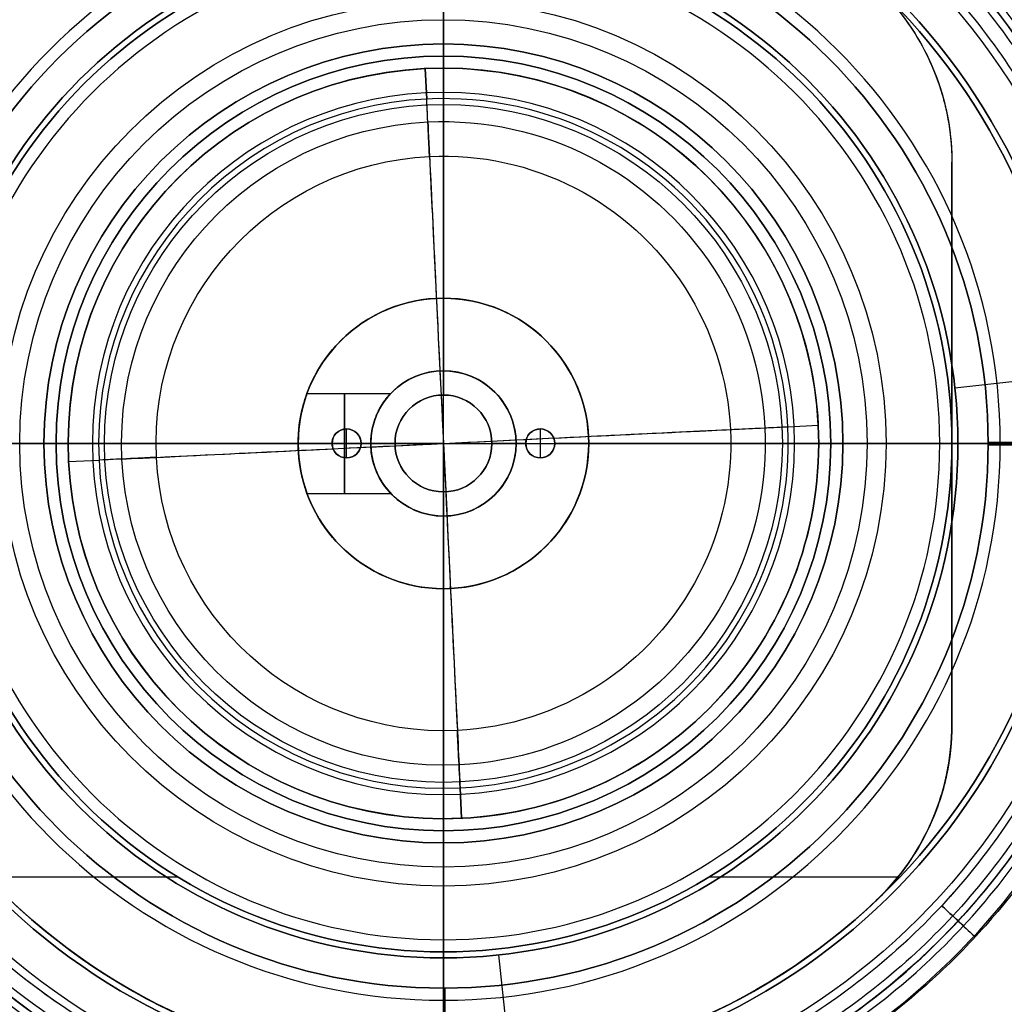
# Model space of a CAD drawing. Header units: millimetres. Extents: x -70 to 70, y -70 to 70.
# Tile 4 of 7: x -18 to 23, y -23 to 18. Entities that reach past the tile are written whole.
import ezdxf

# ---------------------------------------------------------------- set-up
doc = ezdxf.new("R2010")
doc.units = ezdxf.units.MM
doc.layers.add('KyoMini', color=7, linetype='Continuous')
doc.layers.add('Predefinito', color=7, linetype='Continuous')

msp = doc.modelspace()

# ---------------------------------------------------------------- linework, layer by layer
at = {"layer": 'KyoMini', "color": 7, "true_color": 0xecf1ef}
for p, q in [((22.5, 0.053, -16.669), (28.073, 0.053, -16.669)), ((22.5, 0, -16.669), (22.5, 0, -14.669)), ((22.5, -0.053, -14.669), (28.073, -0.053, -14.669)), ((0, -22.5, -16.669), (0, -22.5, -14.669)), ((0.052, -22.5, -14.669), (0.052, -28.073, -14.669)), ((0.052, -28.074, -16.669), (0.052, -22.5, -16.669))]:
    msp.add_line(p, q, dxfattribs=at)
msp.add_circle((0, 0, -15.669), 22.5, dxfattribs=at)
at = {"layer": 'KyoMini', "color": 7, "true_color": 0xecf1ef, "extrusion": (0, 0, -1)}
for centre, radius, start, end in [((0, 0, 56.837), 70, 0, 90), ((0, 0, 56.837), 70, 90, 270), ((0, 0, 56.837), 68, 0, 90), ((0, 0, 56.837), 68, 90, 270), ((0, 0, 14.669), 22.5, 0, 180), ((0, 0, 14.669), 22.5, 180, 270), ((0, 0, 56.837), 68, 270, 0), ((0, 0, 14.669), 22.5, 270, 0)]:
    msp.add_arc(centre, radius, start, end, dxfattribs=at)
at = {"layer": 'KyoMini', "color": 7, "true_color": 0xecf1ef, "extrusion": (1, 0, 0)}
for radius, start, end in [(70, 270, 0), (68, 270, 0), (70, 180, 270)]:
    msp.add_arc((0, -56.837), radius, start, end, dxfattribs=at)
at = {"layer": 'KyoMini', "color": 7, "true_color": 0xecf1ef}
for centre, radius, start, end in [((0, 0, -16.669), 22.5, 0, 180), ((0, 0, -56.837), 70, 180, 270), ((0, 0, -16.669), 22.5, 180, 270), ((0, 0, -16.669), 22.5, 270, 0)]:
    msp.add_arc(centre, radius, start, end, dxfattribs=at)
at = {"layer": 'KyoMini', "color": 7, "true_color": 0xecf1ef, "extrusion": (0, 1, 0)}
for radius in [70, 68]:
    msp.add_arc((0, -56.837), radius, 270, 0, dxfattribs=at)
at = {"layer": 'KyoMini', "color": 7, "true_color": 0xecf1ef, "extrusion": (0, -1, 0)}
for radius in [68, 70]:
    msp.add_arc((0, -56.837), radius, 270, 0, dxfattribs=at)
at = {"layer": 'KyoMini', "color": 7, "true_color": 0xecf1ef, "extrusion": (-1, 0, 0)}
msp.add_arc((0, -56.837), 68, 270, 0, dxfattribs=at)
at = {"layer": 'KyoMini', "color": 7, "true_color": 0xecf1ef}
for points, knots in [([(-67.99, 0, -55.221), (-67.99, -67.99, -55.221), (0, -67.99, -55.221), (67.99, -67.99, -55.221), (67.99, 0, -55.221), (67.99, 67.99, -55.221), (0, 67.99, -55.221), (-67.99, 67.99, -55.221), (-67.99, 0, -55.221)], [0, 0, 0, 136, 136, 272, 272, 408, 408, 544, 544, 544]), ([(-67.926, 0, -53.479), (-67.926, -67.926, -53.479), (0, -67.926, -53.479), (67.926, -67.926, -53.479), (67.926, 0, -53.479), (67.926, 67.926, -53.479), (0, 67.926, -53.479), (-67.926, 67.926, -53.479), (-67.926, 0, -53.479)], [0, 0, 0, 136, 136, 272, 272, 408, 408, 544, 544, 544]), ([(-67.858, 0, -52.561), (-67.858, -67.858, -52.561), (0, -67.858, -52.561), (67.858, -67.858, -52.561), (67.858, 0, -52.561), (67.858, 67.858, -52.561), (0, 67.858, -52.561), (-67.858, 67.858, -52.561), (-67.858, 0, -52.561)], [0, 0, 0, 136, 136, 272, 272, 408, 408, 544, 544, 544]), ([(-67.622, 0, -50.633), (-67.622, -67.622, -50.633), (0, -67.622, -50.633), (67.622, -67.622, -50.633), (67.622, 0, -50.633), (67.622, 67.622, -50.633), (0, 67.622, -50.633), (-67.622, 67.622, -50.633), (-67.622, 0, -50.633)], [0, 0, 0, 136, 136, 272, 272, 408, 408, 544, 544, 544]), ([(-67.443, 0, -49.625), (-67.443, -67.443, -49.625), (0, -67.443, -49.625), (67.443, -67.443, -49.625), (67.443, 0, -49.625), (67.443, 67.443, -49.625), (0, 67.443, -49.625), (-67.443, 67.443, -49.625), (-67.443, 0, -49.625)], [0, 0, 0, 136, 136, 272, 272, 408, 408, 544, 544, 544]), ([(-66.942, 0, -47.528), (-66.942, -66.942, -47.528), (0, -66.942, -47.528), (66.942, -66.942, -47.528), (66.942, 0, -47.528), (66.942, 66.942, -47.528), (0, 66.942, -47.528), (-66.942, 66.942, -47.528), (-66.942, 0, -47.528)], [0, 0, 0, 136, 136, 272, 272, 408, 408, 544, 544, 544]), ([(-66.609, 0, -46.442), (-66.609, -66.609, -46.442), (0, -66.609, -46.442), (66.609, -66.609, -46.442), (66.609, 0, -46.442), (66.609, 66.609, -46.442), (0, 66.609, -46.442), (-66.609, 66.609, -46.442), (-66.609, 0, -46.442)], [0, 0, 0, 136, 136, 272, 272, 408, 408, 544, 544, 544]), ([(-65.758, 0, -44.2), (-65.758, -65.758, -44.2), (0, -65.758, -44.2), (65.758, -65.758, -44.2), (65.758, 0, -44.2), (65.758, 65.758, -44.2), (0, 65.758, -44.2), (-65.758, 65.758, -44.2), (-65.758, 0, -44.2)], [0, 0, 0, 136, 136, 272, 272, 408, 408, 544, 544, 544]), ([(-65.232, 0, -43.048), (-65.232, -65.232, -43.048), (0, -65.232, -43.048), (65.232, -65.232, -43.048), (65.232, 0, -43.048), (65.232, 65.232, -43.048), (0, 65.232, -43.048), (-65.232, 65.232, -43.048), (-65.232, 0, -43.048)], [0, 0, 0, 136, 136, 272, 272, 408, 408, 544, 544, 544]), ([(-63.961, 0, -40.693), (-63.961, -63.961, -40.693), (0, -63.961, -40.693), (63.961, -63.961, -40.693), (63.961, 0, -40.693), (63.961, 63.961, -40.693), (0, 63.961, -40.693), (-63.961, 63.961, -40.693), (-63.961, 0, -40.693)], [0, 0, 0, 136, 136, 272, 272, 408, 408, 544, 544, 544]), ([(-63.21, 0, -39.493), (-63.21, -63.21, -39.493), (0, -63.21, -39.493), (63.21, -63.21, -39.493), (63.21, 0, -39.493), (63.21, 63.21, -39.493), (0, 63.21, -39.493), (-63.21, 63.21, -39.493), (-63.21, 0, -39.493)], [0, 0, 0, 136, 136, 272, 272, 408, 408, 544, 544, 544]), ([(-61.462, 0, -37.063), (-61.462, -61.462, -37.063), (0, -61.462, -37.063), (61.462, -61.462, -37.063), (61.462, 0, -37.063), (61.462, 61.462, -37.063), (0, 61.462, -37.063), (-61.462, 61.462, -37.063), (-61.462, 0, -37.063)], [0, 0, 0, 136, 136, 272, 272, 408, 408, 544, 544, 544]), ([(-60.46, 0, -35.838), (-60.46, -60.46, -35.838), (0, -60.46, -35.838), (60.46, -60.46, -35.838), (60.46, 0, -35.838), (60.46, 60.46, -35.838), (0, 60.46, -35.838), (-60.46, 60.46, -35.838), (-60.46, 0, -35.838)], [0, 0, 0, 136, 136, 272, 272, 408, 408, 544, 544, 544]), ([(-58.192, 0, -33.379), (-58.192, -58.192, -33.379), (0, -58.192, -33.379), (58.192, -58.192, -33.379), (58.192, 0, -33.379), (58.192, 58.192, -33.379), (0, 58.192, -33.379), (-58.192, 58.192, -33.379), (-58.192, 0, -33.379)], [0, 0, 0, 136, 136, 272, 272, 408, 408, 544, 544, 544]), ([(-56.924, 0, -32.153), (-56.924, -56.924, -32.153), (0, -56.924, -32.153), (56.924, -56.924, -32.153), (56.924, 0, -32.153), (56.924, 56.924, -32.153), (0, 56.924, -32.153), (-56.924, 56.924, -32.153), (-56.924, 0, -32.153)], [0, 0, 0, 136, 136, 272, 272, 408, 408, 544, 544, 544]), ([(-56.875, 0, -29.42), (-56.875, -56.875, -29.42), (0, -56.875, -29.42), (56.875, -56.875, -29.42), (56.875, 0, -29.42), (56.875, 56.875, -29.42), (0, 56.875, -29.42), (-56.875, 56.875, -29.42), (-56.875, 0, -29.42)], [0, 0, 0, 140, 140, 280, 280, 420, 420, 560, 560, 560]), ([(-54.115, 0, -29.719), (-54.115, -54.115, -29.719), (0, -54.115, -29.719), (54.115, -54.115, -29.719), (54.115, 0, -29.719), (54.115, 54.115, -29.719), (0, 54.115, -29.719), (-54.115, 54.115, -29.719), (-54.115, 0, -29.719)], [0, 0, 0, 136, 136, 272, 272, 408, 408, 544, 544, 544]), ([(-52.574, 0, -28.519), (-52.574, -52.574, -28.519), (0, -52.574, -28.519), (52.574, -52.574, -28.519), (52.574, 0, -28.519), (52.574, 52.574, -28.519), (0, 52.574, -28.519), (-52.574, 52.574, -28.519), (-52.574, 0, -28.519)], [0, 0, 0, 136, 136, 272, 272, 408, 408, 544, 544, 544]), ([(-49.221, 0, -26.168), (-49.221, -49.221, -26.168), (0, -49.221, -26.168), (49.221, -49.221, -26.168), (49.221, 0, -26.168), (49.221, 49.221, -26.168), (0, 49.221, -26.168), (-49.221, 49.221, -26.168), (-49.221, 0, -26.168)], [0, 0, 0, 136, 136, 272, 272, 408, 408, 544, 544, 544]), ([(-47.41, 0, -25.024), (-47.41, -47.41, -25.024), (0, -47.41, -25.024), (47.41, -47.41, -25.024), (47.41, 0, -25.024), (47.41, 47.41, -25.024), (0, 47.41, -25.024), (-47.41, 47.41, -25.024), (-47.41, 0, -25.024)], [0, 0, 0, 136, 136, 272, 272, 408, 408, 544, 544, 544]), ([(-43.528, 0, -22.816), (-43.528, -43.528, -22.816), (0, -43.528, -22.816), (43.528, -43.528, -22.816), (43.528, 0, -22.816), (43.528, 43.528, -22.816), (0, 43.528, -22.816), (-43.528, 43.528, -22.816), (-43.528, 0, -22.816)], [0, 0, 0, 136, 136, 272, 272, 408, 408, 544, 544, 544]), ([(-41.461, 0, -21.758), (-41.461, -41.461, -21.758), (0, -41.461, -21.758), (41.461, -41.461, -21.758), (41.461, 0, -21.758), (41.461, 41.461, -21.758), (0, 41.461, -21.758), (-41.461, 41.461, -21.758), (-41.461, 0, -21.758)], [0, 0, 0, 136, 136, 272, 272, 408, 408, 544, 544, 544]), ([(-37.085, 0, -19.754), (-37.085, -37.085, -19.754), (0, -37.085, -19.754), (37.085, -37.085, -19.754), (37.085, 0, -19.754), (37.085, 37.085, -19.754), (0, 37.085, -19.754), (-37.085, 37.085, -19.754), (-37.085, 0, -19.754)], [0, 0, 0, 136, 136, 272, 272, 408, 408, 544, 544, 544]), ([(-34.782, 0, -18.814), (-34.782, -34.782, -18.814), (0, -34.782, -18.814), (34.782, -34.782, -18.814), (34.782, 0, -18.814), (34.782, 34.782, -18.814), (0, 34.782, -18.814), (-34.782, 34.782, -18.814), (-34.782, 0, -18.814)], [0, 0, 0, 136, 136, 272, 272, 408, 408, 544, 544, 544]), ([(-29.965, 0, -17.079), (-29.965, -29.965, -17.079), (0, -29.965, -17.079), (29.965, -29.965, -17.079), (29.965, 0, -17.079), (29.965, 29.965, -17.079), (0, 29.965, -17.079), (-29.965, 29.965, -17.079), (-29.965, 0, -17.079)], [0, 0, 0, 136, 136, 272, 272, 408, 408, 544, 544, 544])]:
    msp.add_rational_spline(points, [1, 0.707106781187, 1, 0.707106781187, 1, 0.707106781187, 1, 0.707106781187, 1], degree=2, knots=knots, dxfattribs=at)
for points, knots in [([(-29.912, 0, -14.958), (-29.912, 2.237, -14.958), (-29.407, 6.712, -14.958), (-27.177, 13.087, -14.958), (-23.583, 18.807, -14.958), (-18.807, 23.583, -14.958), (-13.087, 27.177, -14.958), (-6.712, 29.408, -14.958), (0, 30.163, -14.958), (7.458, 29.324, -14.958), (15.181, 26.294, -14.958), (22.257, 20.651, -14.958), (27.355, 13.173, -14.958), (30.022, 4.525, -14.958), (30.022, -4.525, -14.958), (27.355, -13.174, -14.958), (22.256, -20.651, -14.958), (15.18, -26.294, -14.958), (6.756, -29.6, -14.958), (-2.269, -30.276, -14.958), (-11.093, -28.263, -14.958), (-18.277, -24.114, -14.958), (-23.583, -18.806, -14.958), (-27.177, -13.087, -14.958), (-29.407, -6.712, -14.958), (-29.912, -2.237, -14.958), (-29.912, 0, -14.958)], [-189.622051, -189.622051, -189.622051, -189.622051, -182.849835, -176.077618, -169.305402, -162.533186, -155.76097, -148.988754, -142.216538, -135.444322, -126.4147, -117.385079, -108.355458, -99.325836, -90.296215, -81.266593, -72.236972, -63.20735, -54.177729, -45.148107, -36.118486, -27.088864, -20.316648, -13.544432, -6.772216, 0, 0, 0, 0]), ([(-29.299, 0, -16.862), (-29.299, 2.191, -16.862), (-28.805, 6.575, -16.862), (-26.62, 12.82, -16.862), (-23.1, 18.421, -16.862), (-17.902, 23.62, -16.862), (-10.865, 27.684, -16.862), (-2.222, 29.656, -16.862), (6.618, 28.994, -16.862), (14.87, 25.755, -16.862), (21.801, 20.228, -16.862), (26.795, 12.903, -16.862), (29.408, 4.432, -16.862), (29.407, -4.433, -16.862), (26.794, -12.904, -16.862), (21.8, -20.228, -16.862), (14.87, -25.756, -16.862), (7.305, -28.724, -16.862), (0, -29.546, -16.862), (-6.575, -28.805, -16.862), (-12.82, -26.62, -16.862), (-18.422, -23.1, -16.862), (-23.1, -18.421, -16.862), (-26.62, -12.819, -16.862), (-28.805, -6.574, -16.862), (-29.299, -2.191, -16.862), (-29.299, 0, -16.862)], [0, 0, 0, 0, 6.633514, 13.267028, 19.900543, 26.534057, 35.378743, 44.223428, 53.068114, 61.9128, 70.757485, 79.602171, 88.446857, 97.291542, 106.136228, 114.980913, 123.825599, 132.670285, 139.303799, 145.937313, 152.570827, 159.204342, 165.837856, 172.47137, 179.104884, 185.738399, 185.738399, 185.738399, 185.738399]), ([(-29.004, 0, -14.742), (-29.004, 2.169, -14.742), (-28.515, 6.509, -14.742), (-26.352, 12.69, -14.742), (-22.867, 18.236, -14.742), (-18.236, 22.867, -14.742), (-12.69, 26.352, -14.742), (-6.508, 28.515, -14.742), (0, 29.248, -14.742), (7.232, 28.434, -14.742), (14.72, 25.496, -14.742), (21.581, 20.024, -14.742), (26.525, 12.773, -14.742), (29.111, 4.387, -14.742), (29.111, -4.388, -14.742), (26.524, -12.774, -14.742), (21.581, -20.025, -14.742), (14.72, -25.496, -14.742), (6.551, -28.702, -14.742), (-2.2, -29.358, -14.742), (-10.756, -27.405, -14.742), (-17.722, -23.382, -14.742), (-22.867, -18.235, -14.742), (-26.352, -12.69, -14.742), (-28.515, -6.508, -14.742), (-29.004, -2.169, -14.742), (-29.004, 0, -14.742)], [0, 0, 0, 0, 6.772216, 13.544432, 20.316648, 27.088864, 33.86108, 40.633297, 47.405513, 54.177729, 63.20735, 72.236972, 81.266593, 90.296215, 99.325836, 108.355458, 117.385079, 126.4147, 135.444322, 144.473943, 153.503565, 162.533186, 169.305402, 176.077618, 182.849835, 189.622051, 189.622051, 189.622051, 189.622051]), ([(-28.694, 0, -16.718), (-28.694, -2.146, -16.718), (-28.21, -6.439, -16.718), (-26.07, -12.554, -16.718), (-22.623, -18.041, -16.718), (-18.042, -22.623, -16.718), (-12.555, -26.07, -16.718), (-6.439, -28.21, -16.718), (0, -28.935, -16.718), (7.154, -28.13, -16.718), (14.562, -25.224, -16.718), (21.35, -19.81, -16.718), (26.241, -12.637, -16.718), (28.8, -4.341, -16.718), (28.8, 4.341, -16.718), (26.241, 12.637, -16.718), (21.351, 19.81, -16.718), (14.563, 25.223, -16.718), (6.481, 28.395, -16.718), (-2.176, 29.044, -16.718), (-10.641, 27.112, -16.718), (-17.532, 23.133, -16.718), (-22.623, 18.041, -16.718), (-26.07, 12.555, -16.718), (-28.21, 6.439, -16.718), (-28.694, 2.146, -16.718), (-28.694, 0, -16.718)], [0, 0, 0, 0, 6.633514, 13.267028, 19.900543, 26.534057, 33.167571, 39.801085, 46.4346, 53.068114, 61.9128, 70.757485, 79.602171, 88.446857, 97.291542, 106.136228, 114.980913, 123.825599, 132.670285, 141.51497, 150.359656, 159.204342, 165.837856, 172.47137, 179.104884, 185.738399, 185.738399, 185.738399, 185.738399]), ([(-28.074, 0, -16.669), (-28.074, -2.1, -16.669), (-27.601, -6.299, -16.669), (-25.507, -12.283, -16.669), (-22.134, -17.651, -16.669), (-17.652, -22.134, -16.669), (-12.284, -25.506, -16.669), (-6.3, -27.601, -16.669), (0, -28.31, -16.669), (6.999, -27.522, -16.669), (14.248, -24.679, -16.669), (20.889, -19.382, -16.669), (25.674, -12.364, -16.669), (28.178, -4.247, -16.669), (28.178, 4.247, -16.669), (25.674, 12.364, -16.669), (20.889, 19.382, -16.669), (14.248, 24.678, -16.669), (6.341, 27.781, -16.669), (-2.129, 28.416, -16.669), (-10.411, 26.526, -16.669), (-17.154, 22.633, -16.669), (-22.134, 17.651, -16.669), (-25.507, 12.283, -16.669), (-27.6, 6.3, -16.669), (-28.074, 2.1, -16.669), (-28.074, 0, -16.669)], [0, 0, 0, 0, 6.356097, 12.712193, 19.06829, 25.424387, 31.780483, 38.13658, 44.492677, 50.848773, 59.323569, 67.798364, 76.27316, 84.747956, 93.222751, 101.697547, 110.172342, 118.647138, 127.121933, 135.596729, 144.071525, 152.54632, 158.902417, 165.258513, 171.61461, 177.970707, 177.970707, 177.970707, 177.970707]), ([(-28.074, 0, -14.669), (-28.074, -2.1, -14.669), (-27.6, -6.299, -14.669), (-25.507, -12.283, -14.669), (-22.134, -17.651, -14.669), (-17.154, -22.632, -14.669), (-10.411, -26.526, -14.669), (-2.13, -28.416, -14.669), (6.341, -27.782, -14.669), (14.248, -24.678, -14.669), (20.889, -19.382, -14.669), (25.674, -12.364, -14.669), (28.178, -4.247, -14.669), (28.178, 4.247, -14.669), (25.674, 12.364, -14.669), (20.889, 19.382, -14.669), (14.248, 24.678, -14.669), (7, 27.522, -14.669), (0, 28.31, -14.669), (-6.3, 27.601, -14.669), (-12.283, 25.507, -14.669), (-17.651, 22.134, -14.669), (-22.134, 17.651, -14.669), (-25.507, 12.283, -14.669), (-27.6, 6.3, -14.669), (-28.074, 2.1, -14.669), (-28.074, 0, -14.669)], [-177.970549, -177.970549, -177.970549, -177.970549, -171.614458, -165.258367, -158.902276, -152.546185, -144.071397, -135.596609, -127.121821, -118.647033, -110.172245, -101.697457, -93.222668, -84.74788, -76.273092, -67.798304, -59.323516, -50.848728, -44.492637, -38.136546, -31.780455, -25.424364, -19.068273, -12.712182, -6.356091, 0, 0, 0, 0])]:
    msp.add_open_spline(points, degree=3, knots=knots, dxfattribs=at)
for points in [[(20.579, -19.095, -14.669), (21.036, -19.519, -14.669), (21.492, -19.942, -14.767), (21.927, -20.345, -14.958)], [(21.478, -19.929, -16.862), (21.188, -19.66, -16.734), (20.884, -19.378, -16.669), (20.579, -19.095, -16.669)]]:
    msp.add_open_spline(points, degree=3, dxfattribs=at)
at = {"layer": 'Predefinito', "color": 7, "true_color": 0xfefeff}
for p, q in [((0, 23, -12.719), (0, 16.5, -12.719)), ((0, 16.5, -14.719), (0, 21, -14.719)), ((0, 16.5, -14.719), (0, 16.5, -12.719)), ((0, -16, -20.169), (0, 16, -20.169)), ((0, 16, -7.434), (0, 16, -20.169)), ((0, 6, -0.504), (0, 6, -10)), ((0, 3, -10), (0, 6, -10)), ((0, 6, -0.504), (0, 6, -10)), ((0, -6, -10), (0, 6, -10)), ((0, 3, -2.5), (0, 3, -10)), ((0, 2, -2.5), (0, 3, -2.5)), ((-5.633, 2.067, -5), (-2.174, 2.067, -5)), ((0, 2, -2.5), (0, 2, -0.056)), ((-4, 0.6, -2.004), (-4, 0.6, -0.228)), ((-4, -0.6, -2.004), (-4, 0.6, -2.004)), ((4, 0.6, -2.004), (4, 0.6, -0.228)), ((4, 0.6, -2.004), (4, -0.6, -2.004)), ((-23, 0, -12.719), (-16.5, 0, -12.719)), ((-16.5, 0, -14.719), (-16.5, 0, -12.719)), ((-16, 0, -20.169), (16, 0, -20.169)), ((-16, 0, -7.434), (-16, 0, -20.169)), ((-6, 0, -2.933), (-3, 0, -2.933)), ((-6, 0, -7.067), (-3, 0, -7.067)), ((-6, 0, -0.504), (-6, 0, -2.933)), ((-6, 0, -7.067), (-6, 0, -10)), ((-6, 0, -10), (-3, 0, -10)), ((-4.6, 0, -2.004), (-4.6, 0, -0.295)), ((-3.4, 0, -2.004), (-4.6, 0, -2.004)), ((-3, 0, -2.5), (-3, 0, -2.93)), ((-3, 0, -7.067), (-3, 0, -10)), ((-2, 0, -2.5), (-2, 0, -0.056)), ((2, 0, -2.5), (2, 0, -0.056)), ((2, 0, -2.5), (3, 0, -2.5)), ((3, 0, -2.5), (3, 0, -10)), ((3, 0, -10), (6, 0, -10)), ((3.4, 0, -2.004), (3.4, 0, -0.161)), ((3.4, 0, -2.004), (4.6, 0, -2.004)), ((6, 0, -0.504), (6, 0, -10)), ((6, 0, -0.504), (6, 0, -10)), ((16, 0, -7.434), (16, 0, -20.169)), ((16.5, 0, -14.719), (16.5, 0, -12.719)), ((16.5, 0, -12.719), (23, 0, -12.719)), ((16.5, 0, -14.719), (21, 0, -14.719)), ((21, 0, -14.719), (21, 0, -14.219)), ((21, 0, -14.219), (26, 0, -14.219)), ((23, 0, -12.719), (26, 0, -13.523)), ((-21, 0, -14.719), (-16.5, 0, -14.719)), ((-6, 0, -10), (6, 0, -10)), ((-6, 0, -0.504), (-6, 0, -10)), ((-3.4, 0, -2.004), (-3.4, 0, -0.161)), ((-3, 0, -2.5), (-2, 0, -2.5)), ((4.6, 0, -2.004), (4.6, 0, -0.295)), ((-4, -0.6, -2.004), (-4, -0.6, -0.228)), ((4, -0.6, -2.004), (4, -0.6, -0.228)), ((0, -2, -2.5), (0, -2, -0.056)), ((0, -3, -2.5), (0, -2, -2.5)), ((-5.633, -2.067, -5), (-2.174, -2.067, -5)), ((0, -6, -10), (0, -3, -10)), ((0, -3, -2.5), (0, -3, -10)), ((0, -6, -0.504), (0, -6, -10)), ((0, -6, -0.504), (0, -6, -10)), ((0, -16, -7.434), (0, -16, -20.169)), ((0, -16.5, -12.719), (0, -23, -12.719)), ((0, -16.5, -14.719), (0, -16.5, -12.719)), ((0, -21, -14.719), (0, -16.5, -14.719)), ((0, -21, -14.719), (0, -21, -14.219)), ((0, -26, -14.219), (0, -21, -14.219)), ((0, -23, -12.719), (0, -26, -13.523))]:
    msp.add_line(p, q, dxfattribs=at)
at = {"layer": 'Predefinito', "color": 7, "true_color": 0xffffff}
for p, q in [((0, 21, -15.669), (0, 16, -15.669)), ((0, 14.5, -24.669), (0, 20.5, -24.669)), ((0, 16, -23.169), (0, 16, -15.669)), ((0, 16, -23.169), (0, 14, -23.169)), ((20.186, 15.572, -20.669), (20.186, 15.572, -21.786)), ((0, 14, -24.169), (0, 14.5, -24.669)), ((0, 14, -24.169), (0, 14, -23.169)), ((21, -11.619, -22.525), (21, 11.619, -22.525)), ((-14, 0, -24.169), (-14.5, 0, -24.669)), ((-14, 0, -24.169), (-14, 0, -23.169)), ((14, 0, -24.169), (14.5, 0, -24.669)), ((14, 0, -24.169), (14, 0, -23.169)), ((14, 0, -23.169), (16, 0, -23.169)), ((16, 0, -15.669), (21, 0, -15.669)), ((16, 0, -23.169), (16, 0, -15.669)), ((20.5, 0, -24.669), (21, 0, -24.381)), ((-21, 0, -15.669), (-16, 0, -15.669)), ((-20.5, 0, -24.669), (-14.5, 0, -24.669)), ((-16, 0, -23.169), (-16, 0, -15.669)), ((-16, 0, -23.169), (-14, 0, -23.169)), ((14.5, 0, -24.669), (20.5, 0, -24.669)), ((21, 0, -20.669), (21, 0, -24.381)), ((21, 0, -20.669), (21, 0, -15.669)), ((0, -14, -24.169), (0, -14.5, -24.669)), ((0, -14, -24.169), (0, -14, -23.169)), ((0, -14, -23.169), (0, -16, -23.169)), ((0, -20.5, -24.669), (0, -14.5, -24.669)), ((20.186, -15.572, -21.786), (20.186, -15.572, -20.669)), ((0, -16, -15.669), (0, -21, -15.669)), ((0, -16, -23.169), (0, -16, -15.669)), ((-18.78, -17.902, -20.669), (-10.978, -17.902, -20.669)), ((10.978, -17.902, -20.669), (18.78, -17.902, -20.669)), ((0, -20.5, -24.669), (0, -26, -21.494)), ((0, -21, -20.669), (0, -21, -15.669)), ((0, -21, -20.669), (0, -26, -20.669))]:
    msp.add_line(p, q, dxfattribs=at)
at = {"layer": 'Predefinito', "color": 254, "true_color": 0xcccccc}
for p, q in [((-0.751, 15.482, -21.669), (-0.69, 14.225, -21.669)), ((-0.69, 14.225, -23.169), (-0.751, 15.482, -23.169)), ((-0.751, 15.482, -21.669), (-0.751, 15.482, -23.169)), ((14.225, 0.69, -21.669), (15.482, 0.751, -21.669)), ((14.225, 0.69, -23.169), (15.482, 0.751, -23.169)), ((15.482, 0.751, -21.669), (15.482, 0.751, -23.169)), ((-15.482, -0.751, -21.669), (-14.225, -0.69, -21.669)), ((-15.482, -0.751, -23.169), (-14.225, -0.69, -23.169)), ((-15.482, -0.751, -21.669), (-15.482, -0.751, -23.169)), ((0.69, -14.225, -21.669), (0.751, -15.482, -21.669)), ((0.751, -15.482, -23.169), (0.69, -14.225, -23.169)), ((0.751, -15.482, -21.669), (0.751, -15.482, -23.169))]:
    msp.add_line(p, q, dxfattribs=at)
at = {"layer": 'Predefinito', "color": 51, "true_color": 0xfff7b9}
for p, q in [((26.097, 2.827, -20.669), (21.126, 2.288, -20.669)), ((26.097, 2.827, -16.669), (21.126, 2.288, -16.669)), ((21.126, 2.288, -20.669), (21.126, 2.288, -16.669)), ((2.827, -26.097, -20.669), (2.288, -21.126, -20.669)), ((2.288, -21.126, -20.669), (2.288, -21.126, -16.669)), ((2.827, -26.097, -16.669), (2.288, -21.126, -16.669))]:
    msp.add_line(p, q, dxfattribs=at)
at = {"layer": 'Predefinito', "color": 7, "true_color": 0xfefeff}
for centre, radius in [((0, 0, -14.669), 29), ((0, 0, -14.669), 27.749), ((0, 0, -13.871), 26), ((0, 0, -14.469), 21), ((0, 0, -13.719), 16.5), ((0, 0, -10), 6), ((0, 0, -5.252), 6), ((0, 0, -2.5), 2), ((0, 0, -1.278), 2), ((-4, 0, -1.082), 0.6), ((4, 0, -1.082), 0.6)]:
    msp.add_circle(centre, radius, dxfattribs=at)
at = {"layer": 'Predefinito', "color": 51, "true_color": 0xfff7b9}
for centre in [(0, 0, -20.669), (0, 0, -18.669)]:
    msp.add_circle(centre, 21.25, dxfattribs=at)
at = {"layer": 'Predefinito', "color": 51, "true_color": 0xfff7b9, "extrusion": (0, 0, -1)}
msp.add_circle((0, 0, 16.669), 21.25, dxfattribs=at)
at = {"layer": 'Predefinito', "color": 7, "true_color": 0xffffff}
for centre, radius in [((0, 0, -18.169), 21), ((0, 0, -19.419), 16), ((0, 0, -23.669), 14)]:
    msp.add_circle(centre, radius, dxfattribs=at)
at = {"layer": 'Predefinito', "color": 7, "true_color": 0xfefeff, "extrusion": (0, 0, -1)}
for centre, radius in [((0, 0, 13.802), 16), ((0, 0, 0.504), 6), ((0, 0, 0.056), 2)]:
    msp.add_circle(centre, radius, dxfattribs=at)
at = {"layer": 'Predefinito', "color": 254, "true_color": 0xcccccc, "extrusion": (0, 0, -1)}
msp.add_circle((0, 0, 22.419), 15.5, dxfattribs=at)
at = {"layer": 'Predefinito', "color": 7, "true_color": 0xfefeff, "extrusion": (1, 0, 0)}
msp.add_circle((0, -5, -4.084), 2.067, dxfattribs=at)
for centre, radius, start, end in [((0, -36), 36, 36.3361, 80.4059), ((0, -36), 36, 80.4059, 86.8153), ((0, -36), 36, 93.1847, 99.5941), ((0, -36), 36, 99.5941, 143.6639), ((-17.5, -7.434), 1.5, 0, 121.4926), ((0, -36), 35, 121.4926, 142.4503)]:
    msp.add_arc(centre, radius, start, end, dxfattribs=at)
at = {"layer": 'Predefinito', "color": 51, "true_color": 0xfff7b9, "extrusion": (0, 0, -1)}
for start, end in [(83.8182, 173.8182), (353.8182, 83.8182), (173.8182, 353.8182)]:
    msp.add_arc((0, 0, 18.669), 26.25, start, end, dxfattribs=at)
at = {"layer": 'Predefinito', "color": 51, "true_color": 0xfff7b9}
for centre, start, end in [((0, 0, -20.669), 96.1818, 186.1818), ((0, 0, -16.669), 96.1818, 186.1818), ((0, 0, -20.669), 6.1818, 96.1818), ((0, 0, -16.669), 6.1818, 96.1818), ((0, 0, -20.669), 186.1818, 6.1818), ((0, 0, -16.669), 186.1818, 6.1818)]:
    msp.add_arc(centre, 26.25, start, end, dxfattribs=at)
at = {"layer": 'Predefinito', "color": 7, "true_color": 0xfefeff}
for centre, radius, start, end in [((0, 0, -13.523), 26, 90, 270), ((0, 0, -14.219), 26, 90, 270), ((0, 0, -13.523), 26, 0, 90), ((0, 0, -14.219), 26, 0, 90), ((0, 0, -12.719), 23, 0, 270), ((0, 0, -14.719), 21, 360, 90), ((0, 0, -14.719), 16.5, 90, 270), ((0, 0, -14.719), 16.5, 0, 90), ((0, 0, -20.169), 16, 90, 270), ((0, 0, -20.169), 16, 0, 90), ((0, 0, -10), 6, 90, 270), ((0, 0, -0.504), 6, 90, 270), ((0, 0, -10), 6, 0, 90), ((0, 0, -10), 3, 90, 270), ((0, 0, -10), 3, 0, 90), ((-4, 0, -2.004), 0.6, 90, 180), ((-4, 0, -2.004), 0.6, 0, 90), ((4, 0, -2.004), 0.6, 0, 180), ((-4, 0, -2.004), 0.6, 180, 0), ((0, 0, -10), 6, 270, 0), ((0, 0, -10), 3, 270, 0), ((0, 0, -12.719), 23, 270, 0), ((0, 0, -13.523), 26, 270, 0), ((0, 0, -14.219), 26, 270, 0), ((0, 0, -14.719), 16.5, 270, 0), ((0, 0, -14.719), 21, 270, 360), ((0, 0, -20.169), 16, 270, 0), ((4, 0, -2.004), 0.6, 180, 270), ((4, 0, -2.004), 0.6, 270, 0)]:
    msp.add_arc(centre, radius, start, end, dxfattribs=at)
at = {"layer": 'Predefinito', "color": 7, "true_color": 0xffffff, "extrusion": (0, 0, -1)}
for centre, radius, start, end in [((0, 0, 15.669), 21, 0, 180), ((-11, 11.619, 20.669), 10, 133.4325, 180), ((-11, 11.619, 21.659), 10, 150.9222, 180), ((0, 0, 15.669), 16, 0, 90), ((0, 0, 15.669), 16, 90, 180), ((0, 0, 24.169), 14, 0, 90), ((0, 0, 23.169), 14, 0, 90), ((0, 0, 24.169), 14, 90, 180), ((0, 0, 23.169), 14, 90, 180), ((0, 0, 15.669), 16, 180, 0), ((0, 0, 24.169), 14, 180, 0), ((0, 0, 23.169), 14, 180, 0), ((0, 0, 15.669), 21, 180, 270), ((0, 0, 15.669), 21, 270, 0), ((0, 0, 21.494), 26, 270, 313.4325), ((0, 0, 21.494), 26, 226.5675, 270)]:
    msp.add_arc(centre, radius, start, end, dxfattribs=at)
at = {"layer": 'Predefinito', "color": 7, "true_color": 0xffffff}
for centre, radius, start, end in [((0, 0, -20.669), 21, 0, 180), ((0, 0, -24.669), 20.5, 0, 270), ((0, 0, -23.169), 16, 90, 180), ((0, 0, -23.169), 16, 0, 90), ((0, 0, -24.669), 14.5, 90, 360), ((0, 0, -24.669), 14.5, 0, 90), ((0, 0, -20.669), 21, 180, 270), ((0, 0, -23.169), 16, 180, 0), ((0, 0, -24.669), 20.5, 270, 0), ((0, 0, -20.669), 21, 270, 0), ((11, -11.619, -20.669), 10, 313.4325, 0), ((11, -11.619, -21.659), 10, 330.9145, 0), ((0, 0, -20.669), 26, 226.5675, 313.4325), ((0, 0, -21.082), 26, 226.5675, 313.4325)]:
    msp.add_arc(centre, radius, start, end, dxfattribs=at)
at = {"layer": 'Predefinito', "color": 7, "true_color": 0xfefeff, "extrusion": (0, 0, -1)}
for centre, radius, start, end in [((0, 0, 14.219), 21, 270, 90), ((0, 0, 14.719), 21, 270, 90), ((0, 0, 14.219), 21, 90, 180), ((0, 0, 6.155), 18.284, 270, 90), ((0, 0, 6.155), 18.284, 90, 270), ((0, 0, 5.934), 17.5, 270, 90), ((0, 0, 5.934), 17.5, 90, 270), ((0, 0, 12.719), 16.5, 270, 90), ((0, 0, 12.719), 16.5, 90, 180), ((0, 0, 7.434), 16, 270, 90), ((0, 0, 7.434), 16, 90, 180), ((0, 0, 5.252), 6, 19.9953, 180), ((0, 0, 0.504), 6, 90, 180), ((0, 0, 6.25), 3, 33.2901, 180), ((0, 0, 2.5), 3, 270, 90), ((0, 0, 2.5), 3, 90, 180), ((0, 0, 5.252), 6, 180, 340.0056), ((0, 0, 6.25), 3, 180, 326.7197), ((0, 0, 0.504), 6, 180, 270), ((0, 0, 2.5), 3, 180, 270), ((0, 0, 12.719), 16.5, 180, 270), ((0, 0, 14.219), 21, 180, 270), ((0, 0, 7.434), 16, 180, 270)]:
    msp.add_arc(centre, radius, start, end, dxfattribs=at)
at = {"layer": 'Predefinito', "color": 7, "true_color": 0xfefeff, "extrusion": (-1, 0, 0)}
msp.add_arc((-17.5, -7.434), 1.5, 0, 121.4926, dxfattribs=at)
at = {"layer": 'Predefinito', "color": 254, "true_color": 0xcccccc, "extrusion": (0, 0, -1)}
for centre, radius, start, end in [((0, 0, 21.669), 15.5, 87.2225, 177.2225), ((0, 0, 23.169), 15.5, 267.2225, 87.2225), ((0, 0, 23.855), 13.293, 87.2225, 267.2225), ((0, 0, 23.855), 13.293, 267.2225, 87.2225), ((0, 0, 23.385), 11.868, 267.2225, 87.2225), ((0, 0, 23.385), 11.868, 87.2225, 267.2225), ((0, 0, 21.669), 15.5, 177.2225, 267.2225)]:
    msp.add_arc(centre, radius, start, end, dxfattribs=at)
at = {"layer": 'Predefinito', "color": 254, "true_color": 0xcccccc}
for centre, radius, start, end in [((0, 0, -21.669), 15.5, 92.7775, 272.7775), ((0, 0, -23.169), 15.5, 2.7775, 92.7775), ((0, 0, -21.669), 14.242, 272.7775, 92.7775), ((0, 0, -23.169), 14.242, 272.7775, 92.7775), ((0, 0, -21.669), 14.242, 92.7775, 272.7775), ((0, 0, -23.169), 14.242, 92.7775, 272.7775), ((0, 0, -23.169), 15.5, 272.7775, 2.7775)]:
    msp.add_arc(centre, radius, start, end, dxfattribs=at)
at = {"layer": 'Predefinito', "color": 254, "true_color": 0xcccccc, "extrusion": (-0.998825, -0.048457, -7.21124e-16)}
for radius in [2.5, 1]:
    msp.add_arc((-14.242, -24.169), radius, 18.2928, 90, dxfattribs=at)
at = {"layer": 'Predefinito', "color": 254, "true_color": 0xcccccc, "extrusion": (-0.998825, -0.048457, -7.20375e-16)}
for radius in [14, 12.5]:
    msp.add_arc((0, -19.461), radius, 198.2928, 341.7072, dxfattribs=at)
at = {"layer": 'Predefinito', "color": 254, "true_color": 0xcccccc, "extrusion": (0.048457, -0.998825, 0)}
for radius in [14, 12.5]:
    msp.add_arc((0, -19.461), radius, 198.2928, 341.7072, dxfattribs=at)
at = {"layer": 'Predefinito', "color": 254, "true_color": 0xcccccc, "extrusion": (-0.048457, 0.998825, -3.6101e-17)}
for radius in [2.5, 1]:
    msp.add_arc((-14.242, -24.169), radius, 18.2928, 90, dxfattribs=at)
at = {"layer": 'Predefinito', "color": 7, "true_color": 0xfefeff, "extrusion": (0, -1, 0)}
for centre, radius, start, end in [((-17.5, -7.434), 1.5, 0, 121.4926), ((0, -36), 36, 99.5941, 143.6639), ((0, -36), 36, 97.3412, 99.5941), ((0, -36), 36, 93.1847, 95.4193), ((0, -36), 36, 84.5807, 86.8153), ((0, -36), 36, 80.4059, 82.6588), ((0, -36), 36, 36.3361, 80.4059), ((0, -36), 35, 37.5497, 58.5074)]:
    msp.add_arc(centre, radius, start, end, dxfattribs=at)
at = {"layer": 'Predefinito', "color": 7, "true_color": 0xfefeff, "extrusion": (0, 1, 0)}
msp.add_arc((-17.5, -7.434), 1.5, 0, 121.4926, dxfattribs=at)
at = {"layer": 'Predefinito', "color": 254, "true_color": 0xcccccc, "extrusion": (0.048457, -0.998825, 3.37548e-17)}
for radius in [2.5, 1]:
    msp.add_arc((-14.242, -24.169), radius, 18.2928, 90, dxfattribs=at)
at = {"layer": 'Predefinito', "color": 254, "true_color": 0xcccccc, "extrusion": (-0.998825, -0.048457, -5.51642e-16)}
msp.add_arc((14.242, -24.169), 2.5, 90, 161.7072, dxfattribs=at)
at = {"layer": 'Predefinito', "color": 254, "true_color": 0xcccccc, "extrusion": (0.998825, 0.048457, 5.51656e-16)}
msp.add_arc((-14.242, -24.169), 1, 18.2928, 90, dxfattribs=at)
at = {"layer": 'Predefinito', "color": 7, "true_color": 0xffffff}
for points, knots in [([(17.875, 18.881, -21.494), (17.942, 18.818, -21.494), (18.008, 18.753, -21.494), (18.074, 18.688, -21.495), (18.615, 18.145, -21.503), (19.125, 17.505, -21.543), (19.546, 16.813, -21.62), (19.969, 16.117, -21.697), (20.303, 15.367, -21.81), (20.534, 14.636, -21.946), (20.609, 14.4, -21.99), (20.672, 14.17, -22.036), (20.728, 13.933, -22.085), (20.903, 13.2, -22.238), (21, 12.408, -22.428), (21, 11.619, -22.649)], [-8.253253, -8.253253, -8.253253, -8.253253, -7.976218, -7.976218, -7.976218, -5.576511, -5.576511, -5.576511, -3.150996, -3.150996, -3.150996, -2.408788, -2.408788, -2.408788, 0, 0, 0, 0]), ([(21, -11.619, -22.649), (21, -12.326, -22.451), (20.923, -13.037, -22.277), (20.78, -13.705, -22.133), (20.728, -13.951, -22.08), (20.668, -14.187, -22.032), (20.598, -14.427, -21.986), (20.489, -14.799, -21.914), (20.354, -15.179, -21.848), (20.193, -15.555, -21.789), (19.973, -16.068, -21.708), (19.704, -16.575, -21.643), (19.395, -17.053, -21.595), (18.953, -17.736, -21.526), (18.426, -18.36, -21.494), (17.875, -18.881, -21.494)], [-8.248508, -8.248508, -8.248508, -8.248508, -6.080315, -6.080315, -6.080315, -5.320615, -5.320615, -5.320615, -4.105128, -4.105128, -4.105128, -2.392292, -2.392292, -2.392292, 0, 0, 0, 0])]:
    msp.add_open_spline(points, degree=3, knots=knots, dxfattribs=at)
for points in [[(21, 11.619, -20.669), (21, 11.619, -22.649)], [(21, 0, -20.669), (21, 11.619, -20.669)], [(21, -11.619, -20.669), (21, 0, -20.669)], [(21, -11.619, -22.649), (21, -11.619, -20.669)], [(17.875, -18.881, -21.494), (17.875, -18.881, -20.669)]]:
    msp.add_open_spline(points, degree=1, dxfattribs=at)
for points, weights in [([(21, 11.619, -22.649), (21, 5.422, -24.381), (21, 0, -24.381)], [1.04444444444, 1.11904761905, 1.11904761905]), ([(21, 0, -24.381), (21, -5.422, -24.381), (21, -11.619, -22.649)], [1.11904761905, 1.11904761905, 1.04444444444])]:
    msp.add_rational_spline(points, weights, degree=2, dxfattribs=at)
at = {"layer": 'Predefinito', "color": 7, "true_color": 0xfefeff}
for points, knots in [([(-6, 0, -7.067), (-6, 0.285, -7.067), (-5.977, 0.589, -7.004), (-5.938, 0.862, -6.879), (-5.908, 1.07, -6.783), (-5.868, 1.26, -6.652), (-5.83, 1.418, -6.504), (-5.805, 1.521, -6.407), (-5.78, 1.614, -6.3), (-5.755, 1.697, -6.179), (-5.705, 1.866, -5.936), (-5.662, 1.986, -5.647), (-5.644, 2.037, -5.353), (-5.63, 2.076, -5.128), (-5.629, 2.077, -4.908), (-5.642, 2.043, -4.683), (-5.658, 1.997, -4.392), (-5.699, 1.885, -4.103), (-5.747, 1.722, -3.857), (-5.773, 1.638, -3.729), (-5.8, 1.541, -3.615), (-5.826, 1.435, -3.513), (-5.877, 1.228, -3.312), (-5.93, 0.961, -3.144), (-5.962, 0.671, -3.045), (-5.984, 0.479, -2.979), (-5.997, 0.278, -2.943), (-5.999, 0.083, -2.935), (-6, 0.056, -2.934), (-6, 0.028, -2.933), (-6, 0, -2.933)], [-9.874602, -9.874602, -9.874602, -9.874602, -8.975374, -8.975374, -8.975374, -8.290077, -8.290077, -8.290077, -7.854028, -7.854028, -7.854028, -6.938947, -6.938947, -6.938947, -6.262186, -6.262186, -6.262186, -5.35568, -5.35568, -5.35568, -4.898587, -4.898587, -4.898587, -3.977534, -3.977534, -3.977534, -3.374102, -3.374102, -3.374102, -3.289787, -3.289787, -3.289787, -3.289787]), ([(-3, 0, -2.933), (-3, 0.123, -2.933), (-2.992, 0.246, -2.944), (-2.977, 0.369, -2.966), (-2.941, 0.661, -3.019), (-2.86, 0.942, -3.138), (-2.76, 1.177, -3.301), (-2.709, 1.294, -3.382), (-2.656, 1.399, -3.472), (-2.602, 1.492, -3.57), (-2.479, 1.708, -3.795), (-2.337, 1.885, -4.088), (-2.253, 1.981, -4.41), (-2.195, 2.047, -4.632), (-2.166, 2.076, -4.866), (-2.176, 2.065, -5.097), (-2.188, 2.052, -5.364), (-2.253, 1.986, -5.632), (-2.343, 1.874, -5.872), (-2.419, 1.778, -6.078), (-2.512, 1.649, -6.264), (-2.597, 1.502, -6.42), (-2.648, 1.414, -6.513), (-2.698, 1.317, -6.598), (-2.746, 1.208, -6.677), (-2.845, 0.983, -6.839), (-2.928, 0.712, -6.962), (-2.969, 0.428, -7.022), (-2.99, 0.286, -7.052), (-3, 0.141, -7.067), (-3, 0, -7.067)], [-6.792281, -6.792281, -6.792281, -6.792281, -6.41762, -6.41762, -6.41762, -5.500137, -5.500137, -5.500137, -5.055085, -5.055085, -5.055085, -4.003181, -4.003181, -4.003181, -3.294748, -3.294748, -3.294748, -2.464367, -2.464367, -2.464367, -1.750037, -1.750037, -1.750037, -1.330824, -1.330824, -1.330824, -0.43404, -0.43404, -0.43404, 0, 0, 0, 0]), ([(-4.6, 0, -0.295), (-4.6, 0.104, -0.295), (-4.57, 0.217, -0.292), (-4.513, 0.311, -0.285), (-4.456, 0.405, -0.279), (-4.378, 0.479, -0.27), (-4.281, 0.53, -0.259), (-4.195, 0.575, -0.25), (-4.098, 0.599, -0.239), (-4.006, 0.6, -0.229), (-4.004, 0.6, -0.228), (-4.002, 0.6, -0.228), (-4, 0.6, -0.228)], [-1.9103246, -1.9103246, -1.9103246, -1.9103246, -1.5790771, -1.5790771, -1.5790771, -1.250813, -1.250813, -1.250813, -0.9606017, -0.9606017, -0.9606017, -0.9540597, -0.9540597, -0.9540597, -0.9540597]), ([(-4, 0.6, -0.228), (-3.922, 0.6, -0.219), (-3.84, 0.584, -0.21), (-3.764, 0.552, -0.202), (-3.683, 0.517, -0.193), (-3.612, 0.466, -0.185), (-3.556, 0.403, -0.178), (-3.478, 0.318, -0.17), (-3.422, 0.2, -0.163), (-3.406, 0.082, -0.162), (-3.402, 0.054, -0.161), (-3.4, 0.027, -0.161), (-3.4, 0, -0.161)], [-0.9540597, -0.9540597, -0.9540597, -0.9540597, -0.7087294, -0.7087294, -0.7087294, -0.44793, -0.44793, -0.44793, -0.0824877, -0.0824877, -0.0824877, 0, 0, 0, 0]), ([(3.4, 0, -0.161), (3.4, 0.104, -0.161), (3.43, 0.217, -0.164), (3.487, 0.311, -0.171), (3.544, 0.405, -0.177), (3.622, 0.479, -0.186), (3.719, 0.53, -0.197), (3.804, 0.575, -0.206), (3.902, 0.599, -0.217), (3.994, 0.6, -0.227), (4.074, 0.601, -0.236), (4.158, 0.585, -0.246), (4.236, 0.552, -0.254), (4.317, 0.517, -0.263), (4.388, 0.466, -0.271), (4.444, 0.403, -0.278), (4.522, 0.318, -0.286), (4.578, 0.2, -0.293), (4.594, 0.082, -0.294), (4.598, 0.055, -0.295), (4.6, 0.027, -0.295), (4.6, 0, -0.295)], [-1.910323, -1.910323, -1.910323, -1.910323, -1.579073, -1.579073, -1.579073, -1.250837, -1.250837, -1.250837, -0.960681, -0.960681, -0.960681, -0.708751, -0.708751, -0.708751, -0.447971, -0.447971, -0.447971, -0.082533, -0.082533, -0.082533, 0, 0, 0, 0]), ([(-6, 0, -2.933), (-6, -0.122, -2.933), (-5.996, -0.244, -2.944), (-5.989, -0.368, -2.966), (-5.972, -0.643, -3.016), (-5.935, -0.914, -3.125), (-5.89, -1.145, -3.279), (-5.865, -1.273, -3.364), (-5.838, -1.387, -3.461), (-5.812, -1.489, -3.566), (-5.761, -1.688, -3.773), (-5.707, -1.854, -4.037), (-5.673, -1.954, -4.325), (-5.647, -2.03, -4.545), (-5.633, -2.067, -4.778), (-5.633, -2.067, -5)], [-3.289787, -3.289787, -3.289787, -3.289787, -2.919494, -2.919494, -2.919494, -2.06384, -2.06384, -2.06384, -1.607417, -1.607417, -1.607417, -0.692818, -0.692818, -0.692818, 0, 0, 0, 0]), ([(-5.633, -2.067, -5), (-5.633, -2.067, -5.29), (-5.658, -2.002, -5.598), (-5.7, -1.873, -5.874), (-5.727, -1.791, -6.051), (-5.76, -1.683, -6.214), (-5.793, -1.561, -6.355), (-5.819, -1.466, -6.464), (-5.844, -1.364, -6.56), (-5.869, -1.247, -6.649), (-5.919, -1.013, -6.825), (-5.963, -0.73, -6.957), (-5.984, -0.437, -7.02), (-5.995, -0.291, -7.052), (-6, -0.143, -7.067), (-6, 0, -7.067)], [0, 0, 0, 0, 0.913335, 0.913335, 0.913335, 1.498058, 1.498058, 1.498058, 1.936169, 1.936169, 1.936169, 2.84867, 2.84867, 2.84867, 3.290694, 3.290694, 3.290694, 3.290694]), ([(-3.4, 0, -0.161), (-3.4, -0.104, -0.161), (-3.43, -0.217, -0.164), (-3.487, -0.311, -0.171), (-3.544, -0.405, -0.177), (-3.622, -0.479, -0.186), (-3.719, -0.53, -0.197), (-3.804, -0.575, -0.206), (-3.902, -0.599, -0.217), (-3.994, -0.6, -0.227), (-4.074, -0.601, -0.236), (-4.158, -0.585, -0.246), (-4.236, -0.552, -0.254), (-4.317, -0.517, -0.263), (-4.388, -0.466, -0.271), (-4.444, -0.403, -0.278), (-4.522, -0.318, -0.286), (-4.578, -0.2, -0.293), (-4.594, -0.082, -0.294), (-4.598, -0.055, -0.295), (-4.6, -0.027, -0.295), (-4.6, 0, -0.295)], [-1.910323, -1.910323, -1.910323, -1.910323, -1.579073, -1.579073, -1.579073, -1.250837, -1.250837, -1.250837, -0.960681, -0.960681, -0.960681, -0.708751, -0.708751, -0.708751, -0.447971, -0.447971, -0.447971, -0.082533, -0.082533, -0.082533, 0, 0, 0, 0]), ([(-2.174, -2.067, -5), (-2.174, -2.067, -4.73), (-2.229, -2.012, -4.455), (-2.315, -1.908, -4.206), (-2.399, -1.807, -3.962), (-2.508, -1.658, -3.742), (-2.606, -1.487, -3.564), (-2.662, -1.388, -3.462), (-2.718, -1.277, -3.368), (-2.77, -1.153, -3.284), (-2.867, -0.919, -3.127), (-2.945, -0.641, -3.014), (-2.979, -0.355, -2.964), (-2.993, -0.236, -2.943), (-3, -0.118, -2.933), (-3, 0, -2.933)], [-10.189225, -10.189225, -10.189225, -10.189225, -9.350227, -9.350227, -9.350227, -8.520212, -8.520212, -8.520212, -8.053053, -8.053053, -8.053053, -7.152323, -7.152323, -7.152323, -6.792281, -6.792281, -6.792281, -6.792281]), ([(-3, 0, -7.067), (-3, -0.271, -7.067), (-2.96, -0.555, -7.01), (-2.889, -0.81, -6.902), (-2.829, -1.022, -6.811), (-2.749, -1.216, -6.685), (-2.665, -1.377, -6.542), (-2.615, -1.475, -6.454), (-2.563, -1.563, -6.36), (-2.51, -1.644, -6.253), (-2.395, -1.819, -6.024), (-2.281, -1.951, -5.746), (-2.221, -2.017, -5.451), (-2.19, -2.05, -5.303), (-2.174, -2.067, -5.15), (-2.174, -2.067, -5)], [0, 0, 0, 0, 0.849064, 0.849064, 0.849064, 1.563439, 1.563439, 1.563439, 1.987547, 1.987547, 1.987547, 2.934321, 2.934321, 2.934321, 3.393964, 3.393964, 3.393964, 3.393964]), ([(4, -0.6, -0.228), (3.922, -0.6, -0.219), (3.84, -0.584, -0.21), (3.764, -0.552, -0.202), (3.683, -0.517, -0.193), (3.612, -0.466, -0.185), (3.556, -0.403, -0.178), (3.478, -0.318, -0.17), (3.422, -0.2, -0.163), (3.406, -0.082, -0.162), (3.402, -0.054, -0.161), (3.4, -0.027, -0.161), (3.4, 0, -0.161)], [-0.9540597, -0.9540597, -0.9540597, -0.9540597, -0.7087294, -0.7087294, -0.7087294, -0.44793, -0.44793, -0.44793, -0.0824877, -0.0824877, -0.0824877, 0, 0, 0, 0]), ([(4.6, 0, -0.295), (4.6, -0.104, -0.295), (4.57, -0.217, -0.292), (4.513, -0.311, -0.285), (4.456, -0.405, -0.279), (4.378, -0.479, -0.27), (4.281, -0.53, -0.259), (4.195, -0.575, -0.25), (4.098, -0.599, -0.239), (4.006, -0.6, -0.229), (4.004, -0.6, -0.228), (4.002, -0.6, -0.228), (4, -0.6, -0.228)], [-1.9103246, -1.9103246, -1.9103246, -1.9103246, -1.5790771, -1.5790771, -1.5790771, -1.250813, -1.250813, -1.250813, -0.9606017, -0.9606017, -0.9606017, -0.9540597, -0.9540597, -0.9540597, -0.9540597])]:
    msp.add_open_spline(points, degree=3, knots=knots, dxfattribs=at)

doc.saveas('drawing.dxf')
